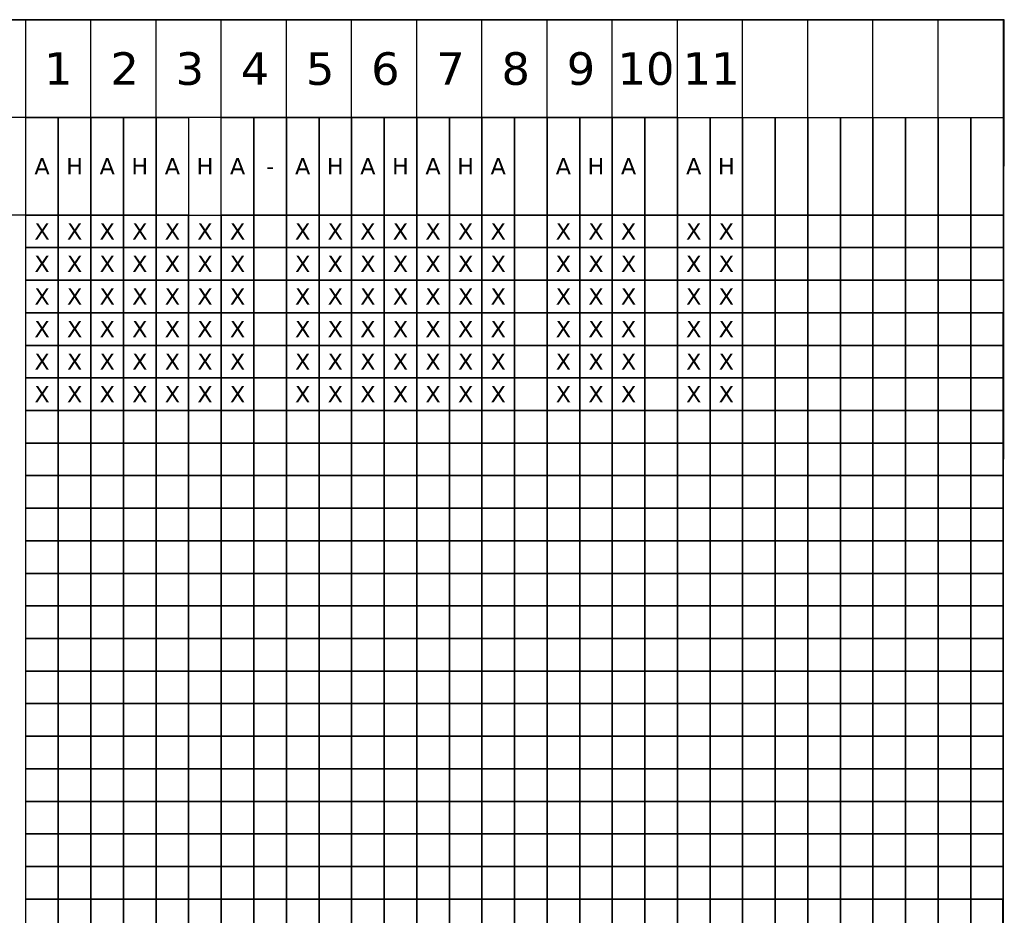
# Model space of a CAD drawing. Header units: millimetres. Extents: x -13647 to 15185, y -4503 to 23197.
# Tile 3 of 3: x -315 to 15185, y 9091 to 23197. Entities that reach past the tile are written whole.
import ezdxf
from ezdxf.enums import TextEntityAlignment as Align

# ---------------------------------------------------------------- set-up
doc = ezdxf.new("R2010")
doc.units = ezdxf.units.MM
doc.header["$LTSCALE"] = 100
doc.layers.add('EL6511--', color=3, linetype='Continuous')
doc.layers.add('X--L$3--_viewports', color=1, linetype='Continuous', plot=False)
doc.styles.add('VDB', font='verdana.ttf', dxfattribs={"height": 100})

msp = doc.modelspace()

# ---------------------------------------------------------------- linework, layer by layer
msp.add_lwpolyline([(15185, 23197), (-13647, 23197), (-13647, -4503), (15153, -4503)], close=True)
msp.add_lwpolyline([(1832, 21658), (1832, 23197)])
at = {"layer": 'EL6511--', "color": 0}
msp.add_line((10040, 21658), (-866, 21658), dxfattribs=at)
for points in [[(10553, 23197), (-13647, 23197)], [(-220, 20120), (-220, 23197)], [(806, 20120), (806, 23197)], [(2858, 20120), (2858, 23197)], [(3884, 20120), (3884, 23197)], [(4910, 20120), (4910, 23197)], [(5936, 20120), (5936, 23197)], [(6962, 20120), (6962, 23197)], [(7988, 20120), (7988, 23197)], [(9014, 20120), (9014, 23197)], [(10040, 20120), (10040, 23197)], [(10040, 20120), (10040, 23197)], [(11065, 20120), (11065, 23197)], [(12091, 20120), (12091, 23197)], [(13117, 20120), (13117, 23197)], [(13117, 20120), (13117, 23197)], [(14143, 20120), (14143, 23197)], [(1832, 20120), (1832, 21658)], [(293, 20120), (-13647, 20120)]]:
    msp.add_lwpolyline(points, dxfattribs=at)
for points in [[(-13647, 23197), (15169, 23197), (15153, -4503), (-13647, -4503)], [(-220, 21658), (293, 21658), (293, 20120), (-220, 20120)], [(293, 21658), (806, 21658), (806, 20120), (293, 20120)], [(806, 21658), (1319, 21658), (1319, 20120), (806, 20120)], [(1319, 21658), (1832, 21658), (1832, 20120), (1319, 20120)], [(1832, 21658), (2345, 21658), (2345, 20120), (1832, 20120)], [(2858, 21658), (3371, 21658), (3371, 20120), (2858, 20120)], [(3371, 21658), (3884, 21658), (3884, 20120), (3371, 20120)], [(3884, 21658), (4397, 21658), (4397, 20120), (3884, 20120)], [(4397, 21658), (4910, 21658), (4910, 20120), (4397, 20120)], [(4910, 21658), (5423, 21658), (5423, 20120), (4910, 20120)], [(5423, 21658), (5936, 21658), (5936, 20120), (5423, 20120)], [(5936, 21658), (6449, 21658), (6449, 20120), (5936, 20120)], [(6449, 21658), (6962, 21658), (6962, 20120), (6449, 20120)], [(6962, 21658), (7475, 21658), (7475, 20120), (6962, 20120)], [(7475, 21658), (7988, 21658), (7988, 20120), (7475, 20120)], [(7988, 21658), (8501, 21658), (8501, 20120), (7988, 20120)], [(8501, 21658), (9014, 21658), (9014, 20120), (8501, 20120)], [(9014, 21658), (9527, 21658), (9527, 20120), (9014, 20120)], [(9527, 21658), (10040, 21658), (10040, 20120), (9527, 20120)], [(10040, 21658), (10553, 21658), (10553, 20120), (10040, 20120)], [(10553, 21658), (11065, 21658), (11065, 20120), (10553, 20120)], [(11065, 21658), (11578, 21658), (11578, 20120), (11065, 20120)], [(11578, 21658), (12091, 21658), (12091, 20120), (11578, 20120)], [(12091, 21658), (12604, 21658), (12604, 20120), (12091, 20120)], [(12604, 21658), (13117, 21658), (13117, 20120), (12604, 20120)], [(13117, 21658), (13630, 21658), (13630, 20120), (13117, 20120)], [(13630, 21658), (14143, 21658), (14143, 20120), (13630, 20120)], [(14143, 21658), (14656, 21658), (14656, 20120), (14143, 20120)], [(14656, 21658), (15169, 21658), (15169, 20120), (14656, 20120)], [(-220, 20120), (293, 20120), (293, 19607), (-220, 19607)], [(293, 20120), (806, 20120), (806, 19607), (293, 19607)], [(806, 20120), (1319, 20120), (1319, 19607), (806, 19607)], [(1319, 20120), (1832, 20120), (1832, 19607), (1319, 19607)], [(1832, 20120), (2345, 20120), (2345, 19607), (1832, 19607)], [(2345, 20120), (2858, 20120), (2858, 19607), (2345, 19607)], [(2858, 20120), (3371, 20120), (3371, 19607), (2858, 19607)], [(3371, 20120), (3884, 20120), (3884, 19607), (3371, 19607)], [(3884, 20120), (4397, 20120), (4397, 19607), (3884, 19607)], [(4397, 20120), (4910, 20120), (4910, 19607), (4397, 19607)], [(4910, 20120), (5423, 20120), (5423, 19607), (4910, 19607)], [(5423, 20120), (5936, 20120), (5936, 19607), (5423, 19607)], [(5936, 20120), (6449, 20120), (6449, 19607), (5936, 19607)], [(6449, 20120), (6962, 20120), (6962, 19607), (6449, 19607)], [(6962, 20120), (7475, 20120), (7475, 19607), (6962, 19607)], [(7475, 20120), (7988, 20120), (7988, 19607), (7475, 19607)], [(7988, 20120), (8501, 20120), (8501, 19607), (7988, 19607)], [(8501, 20120), (9014, 20120), (9014, 19607), (8501, 19607)], [(9014, 20120), (9527, 20120), (9527, 19607), (9014, 19607)], [(9527, 20120), (10040, 20120), (10040, 19607), (9527, 19607)], [(10040, 20120), (10553, 20120), (10553, 19607), (10040, 19607)], [(10553, 20120), (11065, 20120), (11065, 19607), (10553, 19607)], [(11065, 20120), (11578, 20120), (11578, 19607), (11065, 19607)], [(11578, 20120), (12091, 20120), (12091, 19607), (11578, 19607)], [(12091, 20120), (12604, 20120), (12604, 19607), (12091, 19607)], [(12604, 20120), (13117, 20120), (13117, 19607), (12604, 19607)], [(13117, 20120), (13630, 20120), (13630, 19607), (13117, 19607)], [(13630, 20120), (14143, 20120), (14143, 19607), (13630, 19607)], [(14143, 20120), (14656, 20120), (14656, 19607), (14143, 19607)], [(14656, 20120), (15169, 20120), (15169, 19607), (14656, 19607)], [(-220, 19607), (293, 19607), (293, 19094), (-220, 19094)], [(293, 19607), (806, 19607), (806, 19094), (293, 19094)], [(806, 19607), (1319, 19607), (1319, 19094), (806, 19094)], [(1319, 19607), (1832, 19607), (1832, 19094), (1319, 19094)], [(1832, 19607), (2345, 19607), (2345, 19094), (1832, 19094)], [(2345, 19607), (2858, 19607), (2858, 19094), (2345, 19094)], [(2858, 19607), (3371, 19607), (3371, 19094), (2858, 19094)], [(3371, 19607), (3884, 19607), (3884, 19094), (3371, 19094)], [(3884, 19607), (4397, 19607), (4397, 19094), (3884, 19094)], [(4397, 19607), (4910, 19607), (4910, 19094), (4397, 19094)], [(4910, 19607), (5423, 19607), (5423, 19094), (4910, 19094)], [(5423, 19607), (5936, 19607), (5936, 19094), (5423, 19094)], [(5936, 19607), (6449, 19607), (6449, 19094), (5936, 19094)], [(6449, 19607), (6962, 19607), (6962, 19094), (6449, 19094)], [(6962, 19607), (7475, 19607), (7475, 19094), (6962, 19094)], [(7475, 19607), (7988, 19607), (7988, 19094), (7475, 19094)], [(7988, 19607), (8501, 19607), (8501, 19094), (7988, 19094)], [(8501, 19607), (9014, 19607), (9014, 19094), (8501, 19094)], [(9014, 19607), (9527, 19607), (9527, 19094), (9014, 19094)], [(9527, 19607), (10040, 19607), (10040, 19094), (9527, 19094)], [(10040, 19607), (10553, 19607), (10553, 19094), (10040, 19094)], [(10553, 19607), (11065, 19607), (11065, 19094), (10553, 19094)], [(11065, 19607), (11578, 19607), (11578, 19094), (11065, 19094)], [(11578, 19607), (12091, 19607), (12091, 19094), (11578, 19094)], [(12091, 19607), (12604, 19607), (12604, 19094), (12091, 19094)], [(12604, 19607), (13117, 19607), (13117, 19094), (12604, 19094)], [(13117, 19607), (13630, 19607), (13630, 19094), (13117, 19094)], [(13630, 19607), (14143, 19607), (14143, 19094), (13630, 19094)], [(14143, 19607), (14656, 19607), (14656, 19094), (14143, 19094)], [(14656, 19607), (15169, 19607), (15169, 19094), (14656, 19094)], [(-220, 19094), (293, 19094), (293, 18581), (-220, 18581)], [(293, 19094), (806, 19094), (806, 18581), (293, 18581)], [(806, 19094), (1319, 19094), (1319, 18581), (806, 18581)], [(1319, 19094), (1832, 19094), (1832, 18581), (1319, 18581)], [(1832, 19094), (2345, 19094), (2345, 18581), (1832, 18581)], [(2345, 19094), (2858, 19094), (2858, 18581), (2345, 18581)], [(2858, 19094), (3371, 19094), (3371, 18581), (2858, 18581)], [(3371, 19094), (3884, 19094), (3884, 18581), (3371, 18581)], [(3884, 19094), (4397, 19094), (4397, 18581), (3884, 18581)], [(4397, 19094), (4910, 19094), (4910, 18581), (4397, 18581)], [(4910, 19094), (5423, 19094), (5423, 18581), (4910, 18581)], [(5423, 19094), (5936, 19094), (5936, 18581), (5423, 18581)], [(5936, 19094), (6449, 19094), (6449, 18581), (5936, 18581)], [(6449, 19094), (6962, 19094), (6962, 18581), (6449, 18581)], [(6962, 19094), (7475, 19094), (7475, 18581), (6962, 18581)], [(7475, 19094), (7988, 19094), (7988, 18581), (7475, 18581)], [(7988, 19094), (8501, 19094), (8501, 18581), (7988, 18581)], [(8501, 19094), (9014, 19094), (9014, 18581), (8501, 18581)], [(9014, 19094), (9527, 19094), (9527, 18581), (9014, 18581)], [(9527, 19094), (10040, 19094), (10040, 18581), (9527, 18581)], [(10040, 19094), (10553, 19094), (10553, 18581), (10040, 18581)], [(10553, 19094), (11065, 19094), (11065, 18581), (10553, 18581)], [(11065, 19094), (11578, 19094), (11578, 18581), (11065, 18581)], [(11578, 19094), (12091, 19094), (12091, 18581), (11578, 18581)], [(12091, 19094), (12604, 19094), (12604, 18581), (12091, 18581)], [(12604, 19094), (13117, 19094), (13117, 18581), (12604, 18581)], [(13117, 19094), (13630, 19094), (13630, 18581), (13117, 18581)], [(13630, 19094), (14143, 19094), (14143, 18581), (13630, 18581)], [(14143, 19094), (14656, 19094), (14656, 18581), (14143, 18581)], [(14656, 19094), (15169, 19094), (15169, 18581), (14656, 18581)], [(-220, 18581), (293, 18581), (293, 18068), (-220, 18068)], [(293, 18581), (806, 18581), (806, 18068), (293, 18068)], [(806, 18581), (1319, 18581), (1319, 18068), (806, 18068)], [(1319, 18581), (1832, 18581), (1832, 18068), (1319, 18068)], [(1832, 18581), (2345, 18581), (2345, 18068), (1832, 18068)], [(2345, 18581), (2858, 18581), (2858, 18068), (2345, 18068)], [(2858, 18581), (3371, 18581), (3371, 18068), (2858, 18068)], [(3371, 18581), (3884, 18581), (3884, 18068), (3371, 18068)], [(3884, 18581), (4397, 18581), (4397, 18068), (3884, 18068)], [(4397, 18581), (4910, 18581), (4910, 18068), (4397, 18068)], [(4910, 18581), (5423, 18581), (5423, 18068), (4910, 18068)], [(5423, 18581), (5936, 18581), (5936, 18068), (5423, 18068)], [(5936, 18581), (6449, 18581), (6449, 18068), (5936, 18068)], [(6449, 18581), (6962, 18581), (6962, 18068), (6449, 18068)], [(6962, 18581), (7475, 18581), (7475, 18068), (6962, 18068)], [(7475, 18581), (7988, 18581), (7988, 18068), (7475, 18068)], [(7988, 18581), (8501, 18581), (8501, 18068), (7988, 18068)], [(8501, 18581), (9014, 18581), (9014, 18068), (8501, 18068)], [(9014, 18581), (9527, 18581), (9527, 18068), (9014, 18068)], [(9527, 18581), (10040, 18581), (10040, 18068), (9527, 18068)], [(10040, 18581), (10553, 18581), (10553, 18068), (10040, 18068)], [(10553, 18581), (11065, 18581), (11065, 18068), (10553, 18068)], [(11065, 18581), (11578, 18581), (11578, 18068), (11065, 18068)], [(11578, 18581), (12091, 18581), (12091, 18068), (11578, 18068)], [(12091, 18581), (12604, 18581), (12604, 18068), (12091, 18068)], [(12604, 18581), (13117, 18581), (13117, 18068), (12604, 18068)], [(13117, 18581), (13630, 18581), (13630, 18068), (13117, 18068)], [(13630, 18581), (14143, 18581), (14143, 18068), (13630, 18068)], [(14143, 18581), (14656, 18581), (14656, 18068), (14143, 18068)], [(14656, 18581), (15169, 18581), (15169, 18068), (14656, 18068)], [(-220, 18068), (293, 18068), (293, 17555), (-220, 17555)], [(293, 18068), (806, 18068), (806, 17555), (293, 17555)], [(806, 18068), (1319, 18068), (1319, 17555), (806, 17555)], [(1319, 18068), (1832, 18068), (1832, 17555), (1319, 17555)], [(1832, 18068), (2345, 18068), (2345, 17555), (1832, 17555)], [(2345, 18068), (2858, 18068), (2858, 17555), (2345, 17555)], [(2858, 18068), (3371, 18068), (3371, 17555), (2858, 17555)], [(3371, 18068), (3884, 18068), (3884, 17555), (3371, 17555)], [(3884, 18068), (4397, 18068), (4397, 17555), (3884, 17555)], [(4397, 18068), (4910, 18068), (4910, 17555), (4397, 17555)], [(4910, 18068), (5423, 18068), (5423, 17555), (4910, 17555)], [(5423, 18068), (5936, 18068), (5936, 17555), (5423, 17555)], [(5936, 18068), (6449, 18068), (6449, 17555), (5936, 17555)], [(6449, 18068), (6962, 18068), (6962, 17555), (6449, 17555)], [(6962, 18068), (7475, 18068), (7475, 17555), (6962, 17555)], [(7475, 18068), (7988, 18068), (7988, 17555), (7475, 17555)], [(7988, 18068), (8501, 18068), (8501, 17555), (7988, 17555)], [(8501, 18068), (9014, 18068), (9014, 17555), (8501, 17555)], [(9014, 18068), (9527, 18068), (9527, 17555), (9014, 17555)], [(9527, 18068), (10040, 18068), (10040, 17555), (9527, 17555)], [(10040, 18068), (10553, 18068), (10553, 17555), (10040, 17555)], [(10553, 18068), (11065, 18068), (11065, 17555), (10553, 17555)], [(11065, 18068), (11578, 18068), (11578, 17555), (11065, 17555)], [(11578, 18068), (12091, 18068), (12091, 17555), (11578, 17555)], [(12091, 18068), (12604, 18068), (12604, 17555), (12091, 17555)], [(12604, 18068), (13117, 18068), (13117, 17555), (12604, 17555)], [(13117, 18068), (13630, 18068), (13630, 17555), (13117, 17555)], [(13630, 18068), (14143, 18068), (14143, 17555), (13630, 17555)], [(14143, 18068), (14656, 18068), (14656, 17555), (14143, 17555)], [(14656, 18068), (15169, 18068), (15169, 17555), (14656, 17555)], [(-220, 17555), (293, 17555), (293, 17042), (-220, 17042)], [(293, 17555), (806, 17555), (806, 17042), (293, 17042)], [(806, 17555), (1319, 17555), (1319, 17042), (806, 17042)], [(1319, 17555), (1832, 17555), (1832, 17042), (1319, 17042)], [(1832, 17555), (2345, 17555), (2345, 17042), (1832, 17042)], [(2345, 17555), (2858, 17555), (2858, 17042), (2345, 17042)], [(2858, 17555), (3371, 17555), (3371, 17042), (2858, 17042)], [(3371, 17555), (3884, 17555), (3884, 17042), (3371, 17042)], [(3884, 17555), (4397, 17555), (4397, 17042), (3884, 17042)], [(4397, 17555), (4910, 17555), (4910, 17042), (4397, 17042)], [(4910, 17555), (5423, 17555), (5423, 17042), (4910, 17042)], [(5423, 17555), (5936, 17555), (5936, 17042), (5423, 17042)], [(5936, 17555), (6449, 17555), (6449, 17042), (5936, 17042)], [(6449, 17555), (6962, 17555), (6962, 17042), (6449, 17042)], [(6962, 17555), (7475, 17555), (7475, 17042), (6962, 17042)], [(7475, 17555), (7988, 17555), (7988, 17042), (7475, 17042)], [(7988, 17555), (8501, 17555), (8501, 17042), (7988, 17042)], [(8501, 17555), (9014, 17555), (9014, 17042), (8501, 17042)], [(9014, 17555), (9527, 17555), (9527, 17042), (9014, 17042)], [(9527, 17555), (10040, 17555), (10040, 17042), (9527, 17042)], [(10040, 17555), (10553, 17555), (10553, 17042), (10040, 17042)], [(10553, 17555), (11065, 17555), (11065, 17042), (10553, 17042)], [(11065, 17555), (11578, 17555), (11578, 17042), (11065, 17042)], [(11578, 17555), (12091, 17555), (12091, 17042), (11578, 17042)], [(12091, 17555), (12604, 17555), (12604, 17042), (12091, 17042)], [(12604, 17555), (13117, 17555), (13117, 17042), (12604, 17042)], [(13117, 17555), (13630, 17555), (13630, 17042), (13117, 17042)], [(13630, 17555), (14143, 17555), (14143, 17042), (13630, 17042)], [(14143, 17555), (14656, 17555), (14656, 17042), (14143, 17042)], [(14656, 17555), (15169, 17555), (15169, 17042), (14656, 17042)], [(-220, 17042), (293, 17042), (293, 16529), (-220, 16529)], [(293, 17042), (806, 17042), (806, 16529), (293, 16529)], [(806, 17042), (1319, 17042), (1319, 16529), (806, 16529)], [(1319, 17042), (1832, 17042), (1832, 16529), (1319, 16529)], [(1832, 17042), (2345, 17042), (2345, 16529), (1832, 16529)], [(2345, 17042), (2858, 17042), (2858, 16529), (2345, 16529)], [(2858, 17042), (3371, 17042), (3371, 16529), (2858, 16529)], [(3371, 17042), (3884, 17042), (3884, 16529), (3371, 16529)], [(3884, 17042), (4397, 17042), (4397, 16529), (3884, 16529)], [(4397, 17042), (4910, 17042), (4910, 16529), (4397, 16529)], [(4910, 17042), (5423, 17042), (5423, 16529), (4910, 16529)], [(5423, 17042), (5936, 17042), (5936, 16529), (5423, 16529)], [(5936, 17042), (6449, 17042), (6449, 16529), (5936, 16529)], [(6449, 17042), (6962, 17042), (6962, 16529), (6449, 16529)], [(6962, 17042), (7475, 17042), (7475, 16529), (6962, 16529)], [(7475, 17042), (7988, 17042), (7988, 16529), (7475, 16529)], [(7988, 17042), (8501, 17042), (8501, 16529), (7988, 16529)], [(8501, 17042), (9014, 17042), (9014, 16529), (8501, 16529)], [(9014, 17042), (9527, 17042), (9527, 16529), (9014, 16529)], [(9527, 17042), (10040, 17042), (10040, 16529), (9527, 16529)], [(10040, 17042), (10553, 17042), (10553, 16529), (10040, 16529)], [(10553, 17042), (11065, 17042), (11065, 16529), (10553, 16529)], [(11065, 17042), (11578, 17042), (11578, 16529), (11065, 16529)], [(11578, 17042), (12091, 17042), (12091, 16529), (11578, 16529)], [(12091, 17042), (12604, 17042), (12604, 16529), (12091, 16529)], [(12604, 17042), (13117, 17042), (13117, 16529), (12604, 16529)], [(13117, 17042), (13630, 17042), (13630, 16529), (13117, 16529)], [(13630, 17042), (14143, 17042), (14143, 16529), (13630, 16529)], [(14143, 17042), (14656, 17042), (14656, 16529), (14143, 16529)], [(14656, 17042), (15169, 17042), (15169, 16529), (14656, 16529)], [(-220, 16529), (293, 16529), (293, 16016), (-220, 16016)], [(293, 16529), (806, 16529), (806, 16016), (293, 16016)], [(806, 16529), (1319, 16529), (1319, 16016), (806, 16016)], [(1319, 16529), (1832, 16529), (1832, 16016), (1319, 16016)], [(1832, 16529), (2345, 16529), (2345, 16016), (1832, 16016)], [(2345, 16529), (2858, 16529), (2858, 16016), (2345, 16016)], [(2858, 16529), (3371, 16529), (3371, 16016), (2858, 16016)], [(3371, 16529), (3884, 16529), (3884, 16016), (3371, 16016)], [(3884, 16529), (4397, 16529), (4397, 16016), (3884, 16016)], [(4397, 16529), (4910, 16529), (4910, 16016), (4397, 16016)], [(4910, 16529), (5423, 16529), (5423, 16016), (4910, 16016)], [(5423, 16529), (5936, 16529), (5936, 16016), (5423, 16016)], [(5936, 16529), (6449, 16529), (6449, 16016), (5936, 16016)], [(6449, 16529), (6962, 16529), (6962, 16016), (6449, 16016)], [(6962, 16529), (7475, 16529), (7475, 16016), (6962, 16016)], [(7475, 16529), (7988, 16529), (7988, 16016), (7475, 16016)], [(7988, 16529), (8501, 16529), (8501, 16016), (7988, 16016)], [(8501, 16529), (9014, 16529), (9014, 16016), (8501, 16016)], [(9014, 16529), (9527, 16529), (9527, 16016), (9014, 16016)], [(9527, 16529), (10040, 16529), (10040, 16016), (9527, 16016)], [(10040, 16529), (10553, 16529), (10553, 16016), (10040, 16016)], [(10553, 16529), (11065, 16529), (11065, 16016), (10553, 16016)], [(11065, 16529), (11578, 16529), (11578, 16016), (11065, 16016)], [(11578, 16529), (12091, 16529), (12091, 16016), (11578, 16016)], [(12091, 16529), (12604, 16529), (12604, 16016), (12091, 16016)], [(12604, 16529), (13117, 16529), (13117, 16016), (12604, 16016)], [(13117, 16529), (13630, 16529), (13630, 16016), (13117, 16016)], [(13630, 16529), (14143, 16529), (14143, 16016), (13630, 16016)], [(14143, 16529), (14656, 16529), (14656, 16016), (14143, 16016)], [(14656, 16529), (15169, 16529), (15169, 16016), (14656, 16016)], [(-220, 16016), (293, 16016), (293, 15503), (-220, 15503)], [(293, 16016), (806, 16016), (806, 15503), (293, 15503)], [(806, 16016), (1319, 16016), (1319, 15503), (806, 15503)], [(1319, 16016), (1832, 16016), (1832, 15503), (1319, 15503)], [(1832, 16016), (2345, 16016), (2345, 15503), (1832, 15503)], [(2345, 16016), (2858, 16016), (2858, 15503), (2345, 15503)], [(2858, 16016), (3371, 16016), (3371, 15503), (2858, 15503)], [(3371, 16016), (3884, 16016), (3884, 15503), (3371, 15503)], [(3884, 16016), (4397, 16016), (4397, 15503), (3884, 15503)], [(4397, 16016), (4910, 16016), (4910, 15503), (4397, 15503)], [(4910, 16016), (5423, 16016), (5423, 15503), (4910, 15503)], [(5423, 16016), (5936, 16016), (5936, 15503), (5423, 15503)], [(5936, 16016), (6449, 16016), (6449, 15503), (5936, 15503)], [(6449, 16016), (6962, 16016), (6962, 15503), (6449, 15503)], [(6962, 16016), (7475, 16016), (7475, 15503), (6962, 15503)], [(7475, 16016), (7988, 16016), (7988, 15503), (7475, 15503)], [(7988, 16016), (8501, 16016), (8501, 15503), (7988, 15503)], [(8501, 16016), (9014, 16016), (9014, 15503), (8501, 15503)], [(9014, 16016), (9527, 16016), (9527, 15503), (9014, 15503)], [(9527, 16016), (10040, 16016), (10040, 15503), (9527, 15503)], [(10040, 16016), (10553, 16016), (10553, 15503), (10040, 15503)], [(10553, 16016), (11065, 16016), (11065, 15503), (10553, 15503)], [(11065, 16016), (11578, 16016), (11578, 15503), (11065, 15503)], [(11578, 16016), (12091, 16016), (12091, 15503), (11578, 15503)], [(12091, 16016), (12604, 16016), (12604, 15503), (12091, 15503)], [(12604, 16016), (13117, 16016), (13117, 15503), (12604, 15503)], [(13117, 16016), (13630, 16016), (13630, 15503), (13117, 15503)], [(13630, 16016), (14143, 16016), (14143, 15503), (13630, 15503)], [(14143, 16016), (14656, 16016), (14656, 15503), (14143, 15503)], [(14656, 16016), (15169, 16016), (15169, 15503), (14656, 15503)], [(-220, 15503), (293, 15503), (293, 14990), (-220, 14990)], [(293, 15503), (806, 15503), (806, 14990), (293, 14990)], [(806, 15503), (1319, 15503), (1319, 14990), (806, 14990)], [(1319, 15503), (1832, 15503), (1832, 14990), (1319, 14990)], [(1832, 15503), (2345, 15503), (2345, 14990), (1832, 14990)], [(2345, 15503), (2858, 15503), (2858, 14990), (2345, 14990)], [(2858, 15503), (3371, 15503), (3371, 14990), (2858, 14990)], [(3371, 15503), (3884, 15503), (3884, 14990), (3371, 14990)], [(3884, 15503), (4397, 15503), (4397, 14990), (3884, 14990)], [(4397, 15503), (4910, 15503), (4910, 14990), (4397, 14990)], [(4910, 15503), (5423, 15503), (5423, 14990), (4910, 14990)], [(5423, 15503), (5936, 15503), (5936, 14990), (5423, 14990)], [(5936, 15503), (6449, 15503), (6449, 14990), (5936, 14990)], [(6449, 15503), (6962, 15503), (6962, 14990), (6449, 14990)], [(6962, 15503), (7475, 15503), (7475, 14990), (6962, 14990)], [(7475, 15503), (7988, 15503), (7988, 14990), (7475, 14990)], [(7988, 15503), (8501, 15503), (8501, 14990), (7988, 14990)], [(8501, 15503), (9014, 15503), (9014, 14990), (8501, 14990)], [(9014, 15503), (9527, 15503), (9527, 14990), (9014, 14990)], [(9527, 15503), (10040, 15503), (10040, 14990), (9527, 14990)], [(10040, 15503), (10553, 15503), (10553, 14990), (10040, 14990)], [(10553, 15503), (11065, 15503), (11065, 14990), (10553, 14990)], [(11065, 15503), (11578, 15503), (11578, 14990), (11065, 14990)], [(11578, 15503), (12091, 15503), (12091, 14990), (11578, 14990)], [(12091, 15503), (12604, 15503), (12604, 14990), (12091, 14990)], [(12604, 15503), (13117, 15503), (13117, 14990), (12604, 14990)], [(13117, 15503), (13630, 15503), (13630, 14990), (13117, 14990)], [(13630, 15503), (14143, 15503), (14143, 14990), (13630, 14990)], [(14143, 15503), (14656, 15503), (14656, 14990), (14143, 14990)], [(14656, 15503), (15169, 15503), (15169, 14990), (14656, 14990)], [(-220, 14990), (293, 14990), (293, 14477), (-220, 14477)], [(293, 14990), (806, 14990), (806, 14477), (293, 14477)], [(806, 14990), (1319, 14990), (1319, 14477), (806, 14477)], [(1319, 14990), (1832, 14990), (1832, 14477), (1319, 14477)], [(1832, 14990), (2345, 14990), (2345, 14477), (1832, 14477)], [(2345, 14990), (2858, 14990), (2858, 14477), (2345, 14477)], [(2858, 14990), (3371, 14990), (3371, 14477), (2858, 14477)], [(3371, 14990), (3884, 14990), (3884, 14477), (3371, 14477)], [(3884, 14990), (4397, 14990), (4397, 14477), (3884, 14477)], [(4397, 14990), (4910, 14990), (4910, 14477), (4397, 14477)], [(4910, 14990), (5423, 14990), (5423, 14477), (4910, 14477)], [(5423, 14990), (5936, 14990), (5936, 14477), (5423, 14477)], [(5936, 14990), (6449, 14990), (6449, 14477), (5936, 14477)], [(6449, 14990), (6962, 14990), (6962, 14477), (6449, 14477)], [(6962, 14990), (7475, 14990), (7475, 14477), (6962, 14477)], [(7475, 14990), (7988, 14990), (7988, 14477), (7475, 14477)], [(7988, 14990), (8501, 14990), (8501, 14477), (7988, 14477)], [(8501, 14990), (9014, 14990), (9014, 14477), (8501, 14477)], [(9014, 14990), (9527, 14990), (9527, 14477), (9014, 14477)], [(9527, 14990), (10040, 14990), (10040, 14477), (9527, 14477)], [(10040, 14990), (10553, 14990), (10553, 14477), (10040, 14477)], [(10553, 14990), (11065, 14990), (11065, 14477), (10553, 14477)], [(11065, 14990), (11578, 14990), (11578, 14477), (11065, 14477)], [(11578, 14990), (12091, 14990), (12091, 14477), (11578, 14477)], [(12091, 14990), (12604, 14990), (12604, 14477), (12091, 14477)], [(12604, 14990), (13117, 14990), (13117, 14477), (12604, 14477)], [(13117, 14990), (13630, 14990), (13630, 14477), (13117, 14477)], [(13630, 14990), (14143, 14990), (14143, 14477), (13630, 14477)], [(14143, 14990), (14656, 14990), (14656, 14477), (14143, 14477)], [(14656, 14990), (15169, 14990), (15169, 14477), (14656, 14477)], [(-220, 14477), (293, 14477), (293, 13964), (-220, 13964)], [(293, 14477), (806, 14477), (806, 13964), (293, 13964)], [(806, 14477), (1319, 14477), (1319, 13964), (806, 13964)], [(1319, 14477), (1832, 14477), (1832, 13964), (1319, 13964)], [(1832, 14477), (2345, 14477), (2345, 13964), (1832, 13964)], [(2345, 14477), (2858, 14477), (2858, 13964), (2345, 13964)], [(2858, 14477), (3371, 14477), (3371, 13964), (2858, 13964)], [(3371, 14477), (3884, 14477), (3884, 13964), (3371, 13964)], [(3884, 14477), (4397, 14477), (4397, 13964), (3884, 13964)], [(4397, 14477), (4910, 14477), (4910, 13964), (4397, 13964)], [(4910, 14477), (5423, 14477), (5423, 13964), (4910, 13964)], [(5423, 14477), (5936, 14477), (5936, 13964), (5423, 13964)], [(5936, 14477), (6449, 14477), (6449, 13964), (5936, 13964)], [(6449, 14477), (6962, 14477), (6962, 13964), (6449, 13964)], [(6962, 14477), (7475, 14477), (7475, 13964), (6962, 13964)], [(7475, 14477), (7988, 14477), (7988, 13964), (7475, 13964)], [(7988, 14477), (8501, 14477), (8501, 13964), (7988, 13964)], [(8501, 14477), (9014, 14477), (9014, 13964), (8501, 13964)], [(9014, 14477), (9527, 14477), (9527, 13964), (9014, 13964)], [(9527, 14477), (10040, 14477), (10040, 13964), (9527, 13964)], [(10040, 14477), (10553, 14477), (10553, 13964), (10040, 13964)], [(10553, 14477), (11065, 14477), (11065, 13964), (10553, 13964)], [(11065, 14477), (11578, 14477), (11578, 13964), (11065, 13964)], [(11578, 14477), (12091, 14477), (12091, 13964), (11578, 13964)], [(12091, 14477), (12604, 14477), (12604, 13964), (12091, 13964)], [(12604, 14477), (13117, 14477), (13117, 13964), (12604, 13964)], [(13117, 14477), (13630, 14477), (13630, 13964), (13117, 13964)], [(13630, 14477), (14143, 14477), (14143, 13964), (13630, 13964)], [(14143, 14477), (14656, 14477), (14656, 13964), (14143, 13964)], [(14656, 14477), (15169, 14477), (15169, 13964), (14656, 13964)], [(-220, 13964), (293, 13964), (293, 13451), (-220, 13451)], [(293, 13964), (806, 13964), (806, 13451), (293, 13451)], [(806, 13964), (1319, 13964), (1319, 13451), (806, 13451)], [(1319, 13964), (1832, 13964), (1832, 13451), (1319, 13451)], [(1832, 13964), (2345, 13964), (2345, 13451), (1832, 13451)], [(2345, 13964), (2858, 13964), (2858, 13451), (2345, 13451)], [(2858, 13964), (3371, 13964), (3371, 13451), (2858, 13451)], [(3371, 13964), (3884, 13964), (3884, 13451), (3371, 13451)], [(3884, 13964), (4397, 13964), (4397, 13451), (3884, 13451)], [(4397, 13964), (4910, 13964), (4910, 13451), (4397, 13451)], [(4910, 13964), (5423, 13964), (5423, 13451), (4910, 13451)], [(5423, 13964), (5936, 13964), (5936, 13451), (5423, 13451)], [(5936, 13964), (6449, 13964), (6449, 13451), (5936, 13451)], [(6449, 13964), (6962, 13964), (6962, 13451), (6449, 13451)], [(6962, 13964), (7475, 13964), (7475, 13451), (6962, 13451)], [(7475, 13964), (7988, 13964), (7988, 13451), (7475, 13451)], [(7988, 13964), (8501, 13964), (8501, 13451), (7988, 13451)], [(8501, 13964), (9014, 13964), (9014, 13451), (8501, 13451)], [(9014, 13964), (9527, 13964), (9527, 13451), (9014, 13451)], [(9527, 13964), (10040, 13964), (10040, 13451), (9527, 13451)], [(10040, 13964), (10553, 13964), (10553, 13451), (10040, 13451)], [(10553, 13964), (11065, 13964), (11065, 13451), (10553, 13451)], [(11065, 13964), (11578, 13964), (11578, 13451), (11065, 13451)], [(11578, 13964), (12091, 13964), (12091, 13451), (11578, 13451)], [(12091, 13964), (12604, 13964), (12604, 13451), (12091, 13451)], [(12604, 13964), (13117, 13964), (13117, 13451), (12604, 13451)], [(13117, 13964), (13630, 13964), (13630, 13451), (13117, 13451)], [(13630, 13964), (14143, 13964), (14143, 13451), (13630, 13451)], [(14143, 13964), (14656, 13964), (14656, 13451), (14143, 13451)], [(14656, 13964), (15169, 13964), (15169, 13451), (14656, 13451)], [(-220, 13451), (293, 13451), (293, 12938), (-220, 12938)], [(293, 13451), (806, 13451), (806, 12938), (293, 12938)], [(806, 13451), (1319, 13451), (1319, 12938), (806, 12938)], [(1319, 13451), (1832, 13451), (1832, 12938), (1319, 12938)], [(1832, 13451), (2345, 13451), (2345, 12938), (1832, 12938)], [(2345, 13451), (2858, 13451), (2858, 12938), (2345, 12938)], [(2858, 13451), (3371, 13451), (3371, 12938), (2858, 12938)], [(3371, 13451), (3884, 13451), (3884, 12938), (3371, 12938)], [(3884, 13451), (4397, 13451), (4397, 12938), (3884, 12938)], [(4397, 13451), (4910, 13451), (4910, 12938), (4397, 12938)], [(4910, 13451), (5423, 13451), (5423, 12938), (4910, 12938)], [(5423, 13451), (5936, 13451), (5936, 12938), (5423, 12938)], [(5936, 13451), (6449, 13451), (6449, 12938), (5936, 12938)], [(6449, 13451), (6962, 13451), (6962, 12938), (6449, 12938)], [(6962, 13451), (7475, 13451), (7475, 12938), (6962, 12938)], [(7475, 13451), (7988, 13451), (7988, 12938), (7475, 12938)], [(7988, 13451), (8501, 13451), (8501, 12938), (7988, 12938)], [(8501, 13451), (9014, 13451), (9014, 12938), (8501, 12938)], [(9014, 13451), (9527, 13451), (9527, 12938), (9014, 12938)], [(9527, 13451), (10040, 13451), (10040, 12938), (9527, 12938)], [(10040, 13451), (10553, 13451), (10553, 12938), (10040, 12938)], [(10553, 13451), (11065, 13451), (11065, 12938), (10553, 12938)], [(11065, 13451), (11578, 13451), (11578, 12938), (11065, 12938)], [(11578, 13451), (12091, 13451), (12091, 12938), (11578, 12938)], [(12091, 13451), (12604, 13451), (12604, 12938), (12091, 12938)], [(12604, 13451), (13117, 13451), (13117, 12938), (12604, 12938)], [(13117, 13451), (13630, 13451), (13630, 12938), (13117, 12938)], [(13630, 13451), (14143, 13451), (14143, 12938), (13630, 12938)], [(14143, 13451), (14656, 13451), (14656, 12938), (14143, 12938)], [(14656, 13451), (15169, 13451), (15169, 12938), (14656, 12938)], [(-220, 12938), (293, 12938), (293, 12425), (-220, 12425)], [(293, 12938), (806, 12938), (806, 12425), (293, 12425)], [(806, 12938), (1319, 12938), (1319, 12425), (806, 12425)], [(1319, 12938), (1832, 12938), (1832, 12425), (1319, 12425)], [(1832, 12938), (2345, 12938), (2345, 12425), (1832, 12425)], [(2345, 12938), (2858, 12938), (2858, 12425), (2345, 12425)], [(2858, 12938), (3371, 12938), (3371, 12425), (2858, 12425)], [(3371, 12938), (3884, 12938), (3884, 12425), (3371, 12425)], [(3884, 12938), (4397, 12938), (4397, 12425), (3884, 12425)], [(4397, 12938), (4910, 12938), (4910, 12425), (4397, 12425)], [(4910, 12938), (5423, 12938), (5423, 12425), (4910, 12425)], [(5423, 12938), (5936, 12938), (5936, 12425), (5423, 12425)], [(5936, 12938), (6449, 12938), (6449, 12425), (5936, 12425)], [(6449, 12938), (6962, 12938), (6962, 12425), (6449, 12425)], [(6962, 12938), (7475, 12938), (7475, 12425), (6962, 12425)], [(7475, 12938), (7988, 12938), (7988, 12425), (7475, 12425)], [(7988, 12938), (8501, 12938), (8501, 12425), (7988, 12425)], [(8501, 12938), (9014, 12938), (9014, 12425), (8501, 12425)], [(9014, 12938), (9527, 12938), (9527, 12425), (9014, 12425)], [(9527, 12938), (10040, 12938), (10040, 12425), (9527, 12425)], [(10040, 12938), (10553, 12938), (10553, 12425), (10040, 12425)], [(10553, 12938), (11065, 12938), (11065, 12425), (10553, 12425)], [(11065, 12938), (11578, 12938), (11578, 12425), (11065, 12425)], [(11578, 12938), (12091, 12938), (12091, 12425), (11578, 12425)], [(12091, 12938), (12604, 12938), (12604, 12425), (12091, 12425)], [(12604, 12938), (13117, 12938), (13117, 12425), (12604, 12425)], [(13117, 12938), (13630, 12938), (13630, 12425), (13117, 12425)], [(13630, 12938), (14143, 12938), (14143, 12425), (13630, 12425)], [(14143, 12938), (14656, 12938), (14656, 12425), (14143, 12425)], [(14656, 12938), (15169, 12938), (15169, 12425), (14656, 12425)], [(-220, 12425), (293, 12425), (293, 11912), (-220, 11912)], [(293, 12425), (806, 12425), (806, 11912), (293, 11912)], [(806, 12425), (1319, 12425), (1319, 11912), (806, 11912)], [(1319, 12425), (1832, 12425), (1832, 11912), (1319, 11912)], [(1832, 12425), (2345, 12425), (2345, 11912), (1832, 11912)], [(2345, 12425), (2858, 12425), (2858, 11912), (2345, 11912)], [(2858, 12425), (3371, 12425), (3371, 11912), (2858, 11912)], [(3371, 12425), (3884, 12425), (3884, 11912), (3371, 11912)], [(3884, 12425), (4397, 12425), (4397, 11912), (3884, 11912)], [(4397, 12425), (4910, 12425), (4910, 11912), (4397, 11912)], [(4910, 12425), (5423, 12425), (5423, 11912), (4910, 11912)], [(5423, 12425), (5936, 12425), (5936, 11912), (5423, 11912)], [(5936, 12425), (6449, 12425), (6449, 11912), (5936, 11912)], [(6449, 12425), (6962, 12425), (6962, 11912), (6449, 11912)], [(6962, 12425), (7475, 12425), (7475, 11912), (6962, 11912)], [(7475, 12425), (7988, 12425), (7988, 11912), (7475, 11912)], [(7988, 12425), (8501, 12425), (8501, 11912), (7988, 11912)], [(8501, 12425), (9014, 12425), (9014, 11912), (8501, 11912)], [(9014, 12425), (9527, 12425), (9527, 11912), (9014, 11912)], [(9527, 12425), (10040, 12425), (10040, 11912), (9527, 11912)], [(10040, 12425), (10553, 12425), (10553, 11912), (10040, 11912)], [(10553, 12425), (11065, 12425), (11065, 11912), (10553, 11912)], [(11065, 12425), (11578, 12425), (11578, 11912), (11065, 11912)], [(11578, 12425), (12091, 12425), (12091, 11912), (11578, 11912)], [(12091, 12425), (12604, 12425), (12604, 11912), (12091, 11912)], [(12604, 12425), (13117, 12425), (13117, 11912), (12604, 11912)], [(13117, 12425), (13630, 12425), (13630, 11912), (13117, 11912)], [(13630, 12425), (14143, 12425), (14143, 11912), (13630, 11912)], [(14143, 12425), (14656, 12425), (14656, 11912), (14143, 11912)], [(14656, 12425), (15169, 12425), (15169, 11912), (14656, 11912)], [(-220, 11912), (293, 11912), (293, 11399), (-220, 11399)], [(293, 11912), (806, 11912), (806, 11399), (293, 11399)], [(806, 11912), (1319, 11912), (1319, 11399), (806, 11399)], [(1319, 11912), (1832, 11912), (1832, 11399), (1319, 11399)], [(1832, 11912), (2345, 11912), (2345, 11399), (1832, 11399)], [(2345, 11912), (2858, 11912), (2858, 11399), (2345, 11399)], [(2858, 11912), (3371, 11912), (3371, 11399), (2858, 11399)], [(3371, 11912), (3884, 11912), (3884, 11399), (3371, 11399)], [(3884, 11912), (4397, 11912), (4397, 11399), (3884, 11399)], [(4397, 11912), (4910, 11912), (4910, 11399), (4397, 11399)], [(4910, 11912), (5423, 11912), (5423, 11399), (4910, 11399)], [(5423, 11912), (5936, 11912), (5936, 11399), (5423, 11399)], [(5936, 11912), (6449, 11912), (6449, 11399), (5936, 11399)], [(6449, 11912), (6962, 11912), (6962, 11399), (6449, 11399)], [(6962, 11912), (7475, 11912), (7475, 11399), (6962, 11399)], [(7475, 11912), (7988, 11912), (7988, 11399), (7475, 11399)], [(7988, 11912), (8501, 11912), (8501, 11399), (7988, 11399)], [(8501, 11912), (9014, 11912), (9014, 11399), (8501, 11399)], [(9014, 11912), (9527, 11912), (9527, 11399), (9014, 11399)], [(9527, 11912), (10040, 11912), (10040, 11399), (9527, 11399)], [(10040, 11912), (10553, 11912), (10553, 11399), (10040, 11399)], [(10553, 11912), (11065, 11912), (11065, 11399), (10553, 11399)], [(11065, 11912), (11578, 11912), (11578, 11399), (11065, 11399)], [(11578, 11912), (12091, 11912), (12091, 11399), (11578, 11399)], [(12091, 11912), (12604, 11912), (12604, 11399), (12091, 11399)], [(12604, 11912), (13117, 11912), (13117, 11399), (12604, 11399)], [(13117, 11912), (13630, 11912), (13630, 11399), (13117, 11399)], [(13630, 11912), (14143, 11912), (14143, 11399), (13630, 11399)], [(14143, 11912), (14656, 11912), (14656, 11399), (14143, 11399)], [(14656, 11912), (15169, 11912), (15169, 11399), (14656, 11399)], [(-220, 11399), (293, 11399), (293, 10886), (-220, 10886)], [(293, 11399), (806, 11399), (806, 10886), (293, 10886)], [(806, 11399), (1319, 11399), (1319, 10886), (806, 10886)], [(1319, 11399), (1832, 11399), (1832, 10886), (1319, 10886)], [(1832, 11399), (2345, 11399), (2345, 10886), (1832, 10886)], [(2345, 11399), (2858, 11399), (2858, 10886), (2345, 10886)], [(2858, 11399), (3371, 11399), (3371, 10886), (2858, 10886)], [(3371, 11399), (3884, 11399), (3884, 10886), (3371, 10886)], [(3884, 11399), (4397, 11399), (4397, 10886), (3884, 10886)], [(4397, 11399), (4910, 11399), (4910, 10886), (4397, 10886)], [(4910, 11399), (5423, 11399), (5423, 10886), (4910, 10886)], [(5423, 11399), (5936, 11399), (5936, 10886), (5423, 10886)], [(5936, 11399), (6449, 11399), (6449, 10886), (5936, 10886)], [(6449, 11399), (6962, 11399), (6962, 10886), (6449, 10886)], [(6962, 11399), (7475, 11399), (7475, 10886), (6962, 10886)], [(7475, 11399), (7988, 11399), (7988, 10886), (7475, 10886)], [(7988, 11399), (8501, 11399), (8501, 10886), (7988, 10886)], [(8501, 11399), (9014, 11399), (9014, 10886), (8501, 10886)], [(9014, 11399), (9527, 11399), (9527, 10886), (9014, 10886)], [(9527, 11399), (10040, 11399), (10040, 10886), (9527, 10886)], [(10040, 11399), (10553, 11399), (10553, 10886), (10040, 10886)], [(10553, 11399), (11065, 11399), (11065, 10886), (10553, 10886)], [(11065, 11399), (11578, 11399), (11578, 10886), (11065, 10886)], [(11578, 11399), (12091, 11399), (12091, 10886), (11578, 10886)], [(12091, 11399), (12604, 11399), (12604, 10886), (12091, 10886)], [(12604, 11399), (13117, 11399), (13117, 10886), (12604, 10886)], [(13117, 11399), (13630, 11399), (13630, 10886), (13117, 10886)], [(13630, 11399), (14143, 11399), (14143, 10886), (13630, 10886)], [(14143, 11399), (14656, 11399), (14656, 10886), (14143, 10886)], [(14656, 11399), (15169, 11399), (15169, 10886), (14656, 10886)], [(-220, 10886), (293, 10886), (293, 10373), (-220, 10373)], [(293, 10886), (806, 10886), (806, 10373), (293, 10373)], [(806, 10886), (1319, 10886), (1319, 10373), (806, 10373)], [(1319, 10886), (1832, 10886), (1832, 10373), (1319, 10373)], [(1832, 10886), (2345, 10886), (2345, 10373), (1832, 10373)], [(2345, 10886), (2858, 10886), (2858, 10373), (2345, 10373)], [(2858, 10886), (3371, 10886), (3371, 10373), (2858, 10373)], [(3371, 10886), (3884, 10886), (3884, 10373), (3371, 10373)], [(3884, 10886), (4397, 10886), (4397, 10373), (3884, 10373)], [(4397, 10886), (4910, 10886), (4910, 10373), (4397, 10373)], [(4910, 10886), (5423, 10886), (5423, 10373), (4910, 10373)], [(5423, 10886), (5936, 10886), (5936, 10373), (5423, 10373)], [(5936, 10886), (6449, 10886), (6449, 10373), (5936, 10373)], [(6449, 10886), (6962, 10886), (6962, 10373), (6449, 10373)], [(6962, 10886), (7475, 10886), (7475, 10373), (6962, 10373)], [(7475, 10886), (7988, 10886), (7988, 10373), (7475, 10373)], [(7988, 10886), (8501, 10886), (8501, 10373), (7988, 10373)], [(8501, 10886), (9014, 10886), (9014, 10373), (8501, 10373)], [(9014, 10886), (9527, 10886), (9527, 10373), (9014, 10373)], [(9527, 10886), (10040, 10886), (10040, 10373), (9527, 10373)], [(10040, 10886), (10553, 10886), (10553, 10373), (10040, 10373)], [(10553, 10886), (11065, 10886), (11065, 10373), (10553, 10373)], [(11065, 10886), (11578, 10886), (11578, 10373), (11065, 10373)], [(11578, 10886), (12091, 10886), (12091, 10373), (11578, 10373)], [(12091, 10886), (12604, 10886), (12604, 10373), (12091, 10373)], [(12604, 10886), (13117, 10886), (13117, 10373), (12604, 10373)], [(13117, 10886), (13630, 10886), (13630, 10373), (13117, 10373)], [(13630, 10886), (14143, 10886), (14143, 10373), (13630, 10373)], [(14143, 10886), (14656, 10886), (14656, 10373), (14143, 10373)], [(14656, 10886), (15169, 10886), (15169, 10373), (14656, 10373)], [(-220, 10373), (293, 10373), (293, 9860), (-220, 9860)], [(293, 10373), (806, 10373), (806, 9860), (293, 9860)], [(806, 10373), (1319, 10373), (1319, 9860), (806, 9860)], [(1319, 10373), (1832, 10373), (1832, 9860), (1319, 9860)], [(1832, 10373), (2345, 10373), (2345, 9860), (1832, 9860)], [(2345, 10373), (2858, 10373), (2858, 9860), (2345, 9860)], [(2858, 10373), (3371, 10373), (3371, 9860), (2858, 9860)], [(3371, 10373), (3884, 10373), (3884, 9860), (3371, 9860)], [(3884, 10373), (4397, 10373), (4397, 9860), (3884, 9860)], [(4397, 10373), (4910, 10373), (4910, 9860), (4397, 9860)], [(4910, 10373), (5423, 10373), (5423, 9860), (4910, 9860)], [(5423, 10373), (5936, 10373), (5936, 9860), (5423, 9860)], [(5936, 10373), (6449, 10373), (6449, 9860), (5936, 9860)], [(6449, 10373), (6962, 10373), (6962, 9860), (6449, 9860)], [(6962, 10373), (7475, 10373), (7475, 9860), (6962, 9860)], [(7475, 10373), (7988, 10373), (7988, 9860), (7475, 9860)], [(7988, 10373), (8501, 10373), (8501, 9860), (7988, 9860)], [(8501, 10373), (9014, 10373), (9014, 9860), (8501, 9860)], [(9014, 10373), (9527, 10373), (9527, 9860), (9014, 9860)], [(9527, 10373), (10040, 10373), (10040, 9860), (9527, 9860)], [(10040, 10373), (10553, 10373), (10553, 9860), (10040, 9860)], [(10553, 10373), (11065, 10373), (11065, 9860), (10553, 9860)], [(11065, 10373), (11578, 10373), (11578, 9860), (11065, 9860)], [(11578, 10373), (12091, 10373), (12091, 9860), (11578, 9860)], [(12091, 10373), (12604, 10373), (12604, 9860), (12091, 9860)], [(12604, 10373), (13117, 10373), (13117, 9860), (12604, 9860)], [(13117, 10373), (13630, 10373), (13630, 9860), (13117, 9860)], [(13630, 10373), (14143, 10373), (14143, 9860), (13630, 9860)], [(14143, 10373), (14656, 10373), (14656, 9860), (14143, 9860)], [(14656, 10373), (15169, 10373), (15169, 9860), (14656, 9860)], [(-220, 9860), (293, 9860), (293, 9347), (-220, 9347)], [(293, 9860), (806, 9860), (806, 9347), (293, 9347)], [(806, 9860), (1319, 9860), (1319, 9347), (806, 9347)], [(1319, 9860), (1832, 9860), (1832, 9347), (1319, 9347)], [(1832, 9860), (2345, 9860), (2345, 9347), (1832, 9347)], [(2345, 9860), (2858, 9860), (2858, 9347), (2345, 9347)], [(2858, 9860), (3371, 9860), (3371, 9347), (2858, 9347)], [(3371, 9860), (3884, 9860), (3884, 9347), (3371, 9347)], [(3884, 9860), (4397, 9860), (4397, 9347), (3884, 9347)], [(4397, 9860), (4910, 9860), (4910, 9347), (4397, 9347)], [(4910, 9860), (5423, 9860), (5423, 9347), (4910, 9347)], [(5423, 9860), (5936, 9860), (5936, 9347), (5423, 9347)], [(5936, 9860), (6449, 9860), (6449, 9347), (5936, 9347)], [(6449, 9860), (6962, 9860), (6962, 9347), (6449, 9347)], [(6962, 9860), (7475, 9860), (7475, 9347), (6962, 9347)], [(7475, 9860), (7988, 9860), (7988, 9347), (7475, 9347)], [(7988, 9860), (8501, 9860), (8501, 9347), (7988, 9347)], [(8501, 9860), (9014, 9860), (9014, 9347), (8501, 9347)], [(9014, 9860), (9527, 9860), (9527, 9347), (9014, 9347)], [(9527, 9860), (10040, 9860), (10040, 9347), (9527, 9347)], [(10040, 9860), (10553, 9860), (10553, 9347), (10040, 9347)], [(10553, 9860), (11065, 9860), (11065, 9347), (10553, 9347)], [(11065, 9860), (11578, 9860), (11578, 9347), (11065, 9347)], [(11578, 9860), (12091, 9860), (12091, 9347), (11578, 9347)], [(12091, 9860), (12604, 9860), (12604, 9347), (12091, 9347)], [(12604, 9860), (13117, 9860), (13117, 9347), (12604, 9347)], [(13117, 9860), (13630, 9860), (13630, 9347), (13117, 9347)], [(13630, 9860), (14143, 9860), (14143, 9347), (13630, 9347)], [(14143, 9860), (14656, 9860), (14656, 9347), (14143, 9347)], [(14656, 9860), (15169, 9860), (15169, 9347), (14656, 9347)], [(-220, 9347), (293, 9347), (293, 8834), (-220, 8834)], [(293, 9347), (806, 9347), (806, 8834), (293, 8834)], [(806, 9347), (1319, 9347), (1319, 8834), (806, 8834)], [(1319, 9347), (1832, 9347), (1832, 8834), (1319, 8834)], [(1832, 9347), (2345, 9347), (2345, 8834), (1832, 8834)], [(2345, 9347), (2858, 9347), (2858, 8834), (2345, 8834)], [(2858, 9347), (3371, 9347), (3371, 8834), (2858, 8834)], [(3371, 9347), (3884, 9347), (3884, 8834), (3371, 8834)], [(3884, 9347), (4397, 9347), (4397, 8834), (3884, 8834)], [(4397, 9347), (4910, 9347), (4910, 8834), (4397, 8834)], [(4910, 9347), (5423, 9347), (5423, 8834), (4910, 8834)], [(5423, 9347), (5936, 9347), (5936, 8834), (5423, 8834)], [(5936, 9347), (6449, 9347), (6449, 8834), (5936, 8834)], [(6449, 9347), (6962, 9347), (6962, 8834), (6449, 8834)], [(6962, 9347), (7475, 9347), (7475, 8834), (6962, 8834)], [(7475, 9347), (7988, 9347), (7988, 8834), (7475, 8834)], [(7988, 9347), (8501, 9347), (8501, 8834), (7988, 8834)], [(8501, 9347), (9014, 9347), (9014, 8834), (8501, 8834)], [(9014, 9347), (9527, 9347), (9527, 8834), (9014, 8834)], [(9527, 9347), (10040, 9347), (10040, 8834), (9527, 8834)], [(10040, 9347), (10553, 9347), (10553, 8834), (10040, 8834)], [(10553, 9347), (11065, 9347), (11065, 8834), (10553, 8834)], [(11065, 9347), (11578, 9347), (11578, 8834), (11065, 8834)], [(11578, 9347), (12091, 9347), (12091, 8834), (11578, 8834)], [(12091, 9347), (12604, 9347), (12604, 8834), (12091, 8834)], [(12604, 9347), (13117, 9347), (13117, 8834), (12604, 8834)], [(13117, 9347), (13630, 9347), (13630, 8834), (13117, 8834)], [(13630, 9347), (14143, 9347), (14143, 8834), (13630, 8834)], [(14143, 9347), (14656, 9347), (14656, 8834), (14143, 8834)], [(14656, 9347), (15169, 9347), (15169, 8834), (14656, 8834)]]:
    msp.add_lwpolyline(points, close=True, dxfattribs=at)
at = {"layer": 'X--L$3--_viewports'}
msp.add_lwpolyline([(-13647, 23197), (15169, 23197), (15169, -4503), (-13647, -4503)], close=True, dxfattribs=at)

# ---------------------------------------------------------------- texts
at = {"layer": 'EL6511--', "color": 5, "linetype": 'Continuous', "style": 'VDB'}
for s, p in [('1', (293, 22428)), ('2', (1338, 22428)), ('3', (2364, 22428)), ('4', (3390, 22428)), ('5', (4416, 22428)), ('6', (5442, 22428)), ('7', (6468, 22428)), ('8', (7494, 22428)), ('9', (8520, 22428)), ('10', (9545, 22428)), ('11', (10571, 22428))]:
    msp.add_text(s, height=513, dxfattribs=at).set_placement(p, align=Align.MIDDLE_CENTER)
at = {"layer": 'EL6511--', "color": 1, "linetype": 'Continuous', "style": 'VDB'}
for s, p in [('A', (37, 20889)), ('H', (550, 20889)), ('A', (1063, 20889)), ('H', (1576, 20889)), ('A', (2089, 20889)), ('H', (2602, 20889)), ('A', (3115, 20889)), ('A', (4140, 20889)), ('H', (4653, 20889)), ('A', (5166, 20889)), ('H', (5679, 20889)), ('A', (6192, 20889)), ('H', (6705, 20889)), ('A', (7218, 20889)), ('A', (8244, 20889)), ('H', (8757, 20889)), ('A', (9270, 20889)), ('A', (10296, 20889)), ('H', (10809, 20889)), ('-', (3628, 20889)), ('X', (37, 19863)), ('X', (550, 19863)), ('X', (1063, 19863)), ('X', (1576, 19863)), ('X', (2089, 19863)), ('X', (2602, 19863)), ('X', (3115, 19863)), ('X', (4140, 19863)), ('X', (4653, 19863)), ('X', (5166, 19863)), ('X', (5679, 19863)), ('X', (6192, 19863)), ('X', (6705, 19863)), ('X', (7218, 19863)), ('X', (8244, 19863)), ('X', (8757, 19863)), ('X', (9270, 19863)), ('X', (10296, 19863)), ('X', (10809, 19863)), ('X', (37, 19350)), ('X', (550, 19350)), ('X', (1063, 19350)), ('X', (1576, 19350)), ('X', (2089, 19350)), ('X', (2602, 19350)), ('X', (3115, 19350)), ('X', (4140, 19350)), ('X', (4653, 19350)), ('X', (5166, 19350)), ('X', (5679, 19350)), ('X', (6192, 19350)), ('X', (6705, 19350)), ('X', (7218, 19350)), ('X', (8244, 19350)), ('X', (8757, 19350)), ('X', (9270, 19350)), ('X', (10296, 19350)), ('X', (10809, 19350)), ('X', (37, 18837)), ('X', (550, 18837)), ('X', (1063, 18837)), ('X', (1576, 18837)), ('X', (2089, 18837)), ('X', (2602, 18837)), ('X', (3115, 18837)), ('X', (4140, 18837)), ('X', (4653, 18837)), ('X', (5166, 18837)), ('X', (5679, 18837)), ('X', (6192, 18837)), ('X', (6705, 18837)), ('X', (7218, 18837)), ('X', (8244, 18837)), ('X', (8757, 18837)), ('X', (9270, 18837)), ('X', (10296, 18837)), ('X', (10809, 18837)), ('X', (37, 18324)), ('X', (550, 18324)), ('X', (1063, 18324)), ('X', (1576, 18324)), ('X', (2089, 18324)), ('X', (2602, 18324)), ('X', (3115, 18324)), ('X', (4140, 18324)), ('X', (4653, 18324)), ('X', (5166, 18324)), ('X', (5679, 18324)), ('X', (6192, 18324)), ('X', (6705, 18324)), ('X', (7218, 18324)), ('X', (8244, 18324)), ('X', (8757, 18324)), ('X', (9270, 18324)), ('X', (10296, 18324)), ('X', (10809, 18324)), ('X', (37, 17811)), ('X', (550, 17811)), ('X', (1063, 17811)), ('X', (1576, 17811)), ('X', (2089, 17811)), ('X', (2602, 17811)), ('X', (3115, 17811)), ('X', (4140, 17811)), ('X', (4653, 17811)), ('X', (5166, 17811)), ('X', (5679, 17811)), ('X', (6192, 17811)), ('X', (6705, 17811)), ('X', (7218, 17811)), ('X', (8244, 17811)), ('X', (8757, 17811)), ('X', (9270, 17811)), ('X', (10296, 17811)), ('X', (10809, 17811)), ('X', (37, 17298)), ('X', (550, 17298)), ('X', (1063, 17298)), ('X', (1576, 17298)), ('X', (2089, 17298)), ('X', (2602, 17298)), ('X', (3115, 17298)), ('X', (4140, 17298)), ('X', (4653, 17298)), ('X', (5166, 17298)), ('X', (5679, 17298)), ('X', (6192, 17298)), ('X', (6705, 17298)), ('X', (7218, 17298)), ('X', (8244, 17298)), ('X', (8757, 17298)), ('X', (9270, 17298)), ('X', (10296, 17298)), ('X', (10809, 17298))]:
    msp.add_text(s, height=256, dxfattribs=at).set_placement(p, align=Align.MIDDLE_CENTER)

doc.saveas('drawing.dxf')
